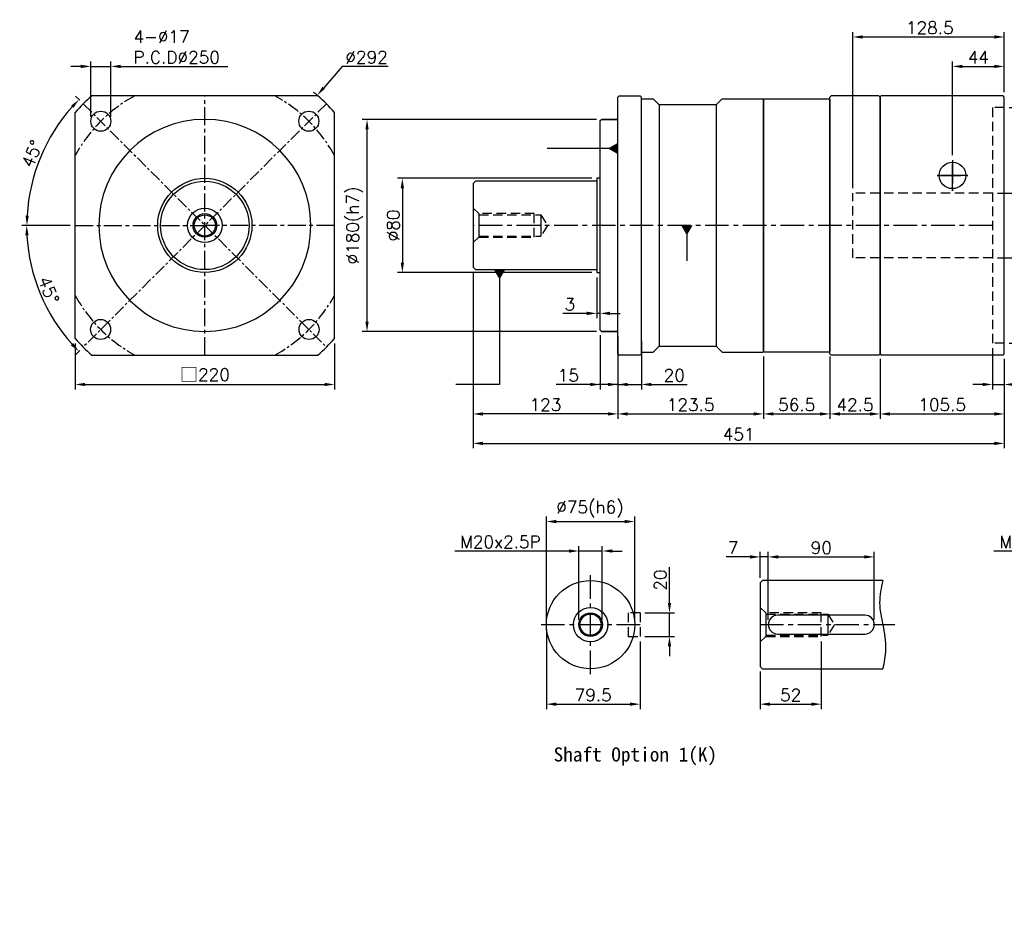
# Model space of a CAD drawing. Header units: millimetres. Extents: x -521 to 775, y -19 to 742.
# Tile 1 of 2: x -521 to 315, y -19 to 742. Entities that reach past the tile are written whole.
import ezdxf

# ---------------------------------------------------------------- set-up
doc = ezdxf.new("R2010")
doc.units = ezdxf.units.MM
doc.header["$LTSCALE"] = 4
for name, pattern in [('CENTER', [2, 1.25, -0.25, 0.25, -0.25]), ('CENTERX2', [20.32, 12.7, -2.54, 2.54, -2.54]), ('DASHED', [0.75, 0.5, -0.25])]:
    doc.linetypes.add(name, pattern=pattern)
for name, color, linetype in [('DIM', 6, 'Continuous'), ('MF150X1-011', 7, 'Continuous'), ('MF220X1-211', 7, 'Continuous'), ('MF220X1-511', 7, 'Continuous'), ('圖框', 7, 'Continuous')]:
    doc.layers.add(name, color=color, linetype=linetype)
doc.styles.get("Standard").update_dxf_attribs({"font": 'romans.shx'})
doc.dimstyles.new('R', dxfattribs={"dimscale": 4.2, "dimtxt": 2.5, "dimasz": 2, "dimexe": 1, "dimexo": 1, "dimgap": 0.6, "dimtad": 1, "dimtoh": 1, "dimdec": 4, "dimdsep": 46, "dimtxsty": 'Standard', "dimcen": 0.5, "dimdle": 1, "dimclrt": 7, "dimadec": 4, "dimazin": 2, "dimtfac": 1, "dimtdec": 4, "dimtofl": 0, "dimtmove": 0, "dimatfit": 3, "dimfxl": 0, "dimtolj": 1, "dimarcsym": 0})
doc.dimstyles.get("Standard").update_dxf_attribs({"dimscale": 4.2, "dimtxt": 2.5, "dimasz": 2, "dimexe": 1, "dimexo": 1, "dimgap": 0.6, "dimtad": 1, "dimdec": 4, "dimdsep": 46, "dimtxsty": 'Standard', "dimcen": 0.5, "dimdle": 1, "dimclrt": 7, "dimadec": 4, "dimazin": 2, "dimtfac": 1, "dimtdec": 4, "dimtofl": 0, "dimtmove": 0, "dimatfit": 3, "dimfxl": 0, "dimtolj": 1, "dimarcsym": 0})

# ---------------------------------------------------------------- blocks, each defined once
blk = doc.blocks.new('*D26')
at = {"color": 0, "lineweight": -2, "ltscale": 4}
for p, q in [((-35.37, 607.32), (-200.37, 607.32)), ((-196.17, 598.92), (-196.17, 535.72)), ((-35.37, 527.32), (-200.37, 527.32))]:
    blk.add_line(p, q, dxfattribs=at)
at = {"color": 0, "ltscale": 4}
for points in [[(-197.57, 598.92), (-194.77, 598.92), (-196.17, 607.32)], [(-197.57, 535.72), (-194.77, 535.72), (-196.17, 527.32)]]:
    blk.add_solid(points, dxfattribs=at)
at = {"layer": 'Defpoints', "color": 0, "ltscale": 4}
for p in [(-31.17, 607.32), (-196.17, 527.32), (-31.17, 527.32)]:
    blk.add_point(p, dxfattribs=at)
at = {"color": 7, "ltscale": 4, "insert": (-203.94, 567.32), "char_height": 10.5, "attachment_point": 5, "rotation": 90}
blk.add_mtext('\\A1;%%C80', dxfattribs=at)
blk = doc.blocks.new('*D27')
at = {"color": 0, "lineweight": -2, "ltscale": 4}
for p, q in [((-31.37, 657.32), (-230.37, 657.32)), ((-226.17, 485.72), (-226.17, 648.92)), ((-31.37, 477.32), (-230.37, 477.32))]:
    blk.add_line(p, q, dxfattribs=at)
at = {"color": 0, "ltscale": 4}
for points in [[(-227.57, 648.92), (-224.77, 648.92), (-226.17, 657.32)], [(-227.57, 485.72), (-224.77, 485.72), (-226.17, 477.32)]]:
    blk.add_solid(points, dxfattribs=at)
at = {"layer": 'Defpoints', "color": 0, "ltscale": 4}
for p in [(-226.17, 657.32), (-27.17, 657.32), (-27.17, 477.32)]:
    blk.add_point(p, dxfattribs=at)
at = {"color": 7, "ltscale": 4, "insert": (-236.69, 567.32), "char_height": 10.5, "attachment_point": 5, "rotation": 90}
blk.add_mtext('\\A1;%%C180(h7)', dxfattribs=at)
blk = doc.blocks.new('*D28')
at = {"color": 0, "lineweight": -2, "ltscale": 2}
for p, q in [((-31.17, 523.12), (-31.17, 488.49)), ((-28.17, 482.52), (-28.17, 496.89)), ((-39.57, 492.69), (-60.01, 492.69)), ((-28.17, 492.69), (-31.17, 492.69)), ((-19.77, 492.69), (-11.37, 492.69))]:
    blk.add_line(p, q, dxfattribs=at)
at = {"color": 0, "ltscale": 2}
for points in [[(-39.57, 494.09), (-39.57, 491.29), (-31.17, 492.69)], [(-19.77, 494.09), (-19.77, 491.29), (-28.17, 492.69)]]:
    blk.add_solid(points, dxfattribs=at)
at = {"layer": 'Defpoints', "color": 0, "ltscale": 2}
for p in [(-31.17, 527.32), (-28.17, 492.69), (-28.17, 478.32)]:
    blk.add_point(p, dxfattribs=at)
at = {"color": 7, "ltscale": 2, "insert": (-53.99, 500.46), "char_height": 10.5, "attachment_point": 5}
blk.add_mtext('\\A1;3', dxfattribs=at)
blk = doc.blocks.new('*D29')
at = {"color": 0, "lineweight": -2, "ltscale": 4}
for p, q in [((-136.17, 527.62), (-136.17, 403.12)), ((-13.17, 454.12), (-13.17, 403.12)), ((-21.57, 407.32), (-127.77, 407.32))]:
    blk.add_line(p, q, dxfattribs=at)
at = {"color": 0, "ltscale": 4}
for points in [[(-127.77, 408.72), (-127.77, 405.92), (-136.17, 407.32)], [(-21.57, 408.72), (-21.57, 405.92), (-13.17, 407.32)]]:
    blk.add_solid(points, dxfattribs=at)
at = {"layer": 'Defpoints', "color": 0, "ltscale": 4}
for p in [(-136.17, 531.82), (-13.17, 458.32), (-136.17, 407.32)]:
    blk.add_point(p, dxfattribs=at)
at = {"color": 7, "ltscale": 4, "insert": (-74.67, 415.09), "char_height": 10.5, "attachment_point": 5}
blk.add_mtext('\\A1;123', dxfattribs=at)
blk = doc.blocks.new('*D30')
at = {"color": 0, "lineweight": -2, "ltscale": 4}
for p, q in [((209.33, 454.12), (209.33, 403.12)), ((314.83, 454.12), (314.83, 403.12)), ((217.73, 407.32), (306.43, 407.32))]:
    blk.add_line(p, q, dxfattribs=at)
at = {"color": 0, "ltscale": 4}
for points in [[(217.73, 408.72), (217.73, 405.92), (209.33, 407.32)], [(306.43, 408.72), (306.43, 405.92), (314.83, 407.32)]]:
    blk.add_solid(points, dxfattribs=at)
at = {"layer": 'Defpoints', "color": 0, "ltscale": 4}
for p in [(209.33, 458.32), (314.83, 458.32), (314.83, 407.32)]:
    blk.add_point(p, dxfattribs=at)
at = {"color": 7, "ltscale": 4, "insert": (262.08, 415.09), "char_height": 10.5, "attachment_point": 5}
blk.add_mtext('\\A1;105.5', dxfattribs=at)
blk = doc.blocks.new('*D31')
at = {"color": 0, "lineweight": -2, "ltscale": 2}
for p, q in [((304.83, 463.12), (304.83, 428.12)), ((314.83, 454.12), (314.83, 428.12)), ((296.43, 432.32), (288.03, 432.32)), ((304.83, 432.32), (314.83, 432.32)), ((323.23, 432.32), (352.17, 432.32))]:
    blk.add_line(p, q, dxfattribs=at)
at = {"color": 0, "ltscale": 2}
for points in [[(296.43, 433.72), (296.43, 430.92), (304.83, 432.32)], [(323.23, 433.72), (323.23, 430.92), (314.83, 432.32)]]:
    blk.add_solid(points, dxfattribs=at)
at = {"layer": 'Defpoints', "color": 0, "ltscale": 2}
for p in [(304.83, 467.32), (314.83, 458.32), (314.83, 432.32)]:
    blk.add_point(p, dxfattribs=at)
at = {"color": 7, "ltscale": 2, "insert": (341.9, 440.09), "char_height": 10.5, "attachment_point": 5}
blk.add_mtext('\\A1;10', dxfattribs=at)
blk = doc.blocks.new('*D32')
at = {"color": 0, "lineweight": -2, "ltscale": 2}
for p, q in [((374.83, 594.82), (374.83, 707.26)), ((309.03, 594.82), (379.03, 594.82)), ((374.83, 548.22), (374.83, 586.42)), ((309.03, 539.82), (379.03, 539.82))]:
    blk.add_line(p, q, dxfattribs=at)
at = {"color": 0, "ltscale": 2}
for points in [[(373.43, 586.42), (376.23, 586.42), (374.83, 594.82)], [(373.43, 548.22), (376.23, 548.22), (374.83, 539.82)]]:
    blk.add_solid(points, dxfattribs=at)
at = {"layer": 'Defpoints', "color": 0, "ltscale": 2}
for p in [(304.83, 594.82), (304.83, 539.82), (374.83, 539.82)]:
    blk.add_point(p, dxfattribs=at)
at = {"color": 7, "ltscale": 2, "insert": (338.81, 605.74), "char_height": 10.5, "attachment_point": 1, "rotation": 90}
blk.add_mtext('\\A1;%%C35min.\\P%%C55max.(H6)', dxfattribs=at)
blk = doc.blocks.new('*D33')
at = {"color": 0, "lineweight": -2, "ltscale": 2}
for p, q in [((319.03, 667.32), (409.03, 667.32)), ((404.83, 658.92), (404.83, 475.72)), ((319.03, 467.32), (409.03, 467.32))]:
    blk.add_line(p, q, dxfattribs=at)
at = {"color": 0, "ltscale": 2}
for points in [[(403.43, 658.92), (406.23, 658.92), (404.83, 667.32)], [(403.43, 475.72), (406.23, 475.72), (404.83, 467.32)]]:
    blk.add_solid(points, dxfattribs=at)
at = {"layer": 'Defpoints', "color": 0, "ltscale": 2}
for p in [(314.83, 667.32), (314.83, 467.32), (404.83, 467.32)]:
    blk.add_point(p, dxfattribs=at)
at = {"color": 7, "ltscale": 2, "insert": (394.31, 567.32), "char_height": 10.5, "attachment_point": 5, "rotation": 90}
blk.add_mtext('\\A1;%%C200(H7)', dxfattribs=at)
blk = doc.blocks.new('*D34')
at = {"color": 0, "lineweight": -2, "ltscale": 2}
for p, q in [((270.83, 627.02), (270.83, 706.52)), ((279.23, 702.32), (306.43, 702.32)), ((314.83, 680.52), (314.83, 706.52))]:
    blk.add_line(p, q, dxfattribs=at)
at = {"color": 0, "ltscale": 2}
for points in [[(279.23, 703.72), (279.23, 700.92), (270.83, 702.32)], [(306.43, 703.72), (306.43, 700.92), (314.83, 702.32)]]:
    blk.add_solid(points, dxfattribs=at)
at = {"layer": 'Defpoints', "color": 0, "ltscale": 2}
for p in [(314.83, 702.32), (314.83, 676.32), (270.83, 622.82)]:
    blk.add_point(p, dxfattribs=at)
at = {"color": 7, "ltscale": 2, "insert": (292.83, 710.09), "char_height": 10.5, "attachment_point": 5}
blk.add_mtext('\\A1;44', dxfattribs=at)
blk = doc.blocks.new('*D35')
at = {"color": 0, "lineweight": -2, "ltscale": 2}
for p, q in [((186.33, 599.02), (186.33, 731.52)), ((194.73, 727.32), (306.43, 727.32)), ((314.83, 680.52), (314.83, 731.52))]:
    blk.add_line(p, q, dxfattribs=at)
at = {"color": 0, "ltscale": 2}
for points in [[(194.73, 728.72), (194.73, 725.92), (186.33, 727.32)], [(306.43, 728.72), (306.43, 725.92), (314.83, 727.32)]]:
    blk.add_solid(points, dxfattribs=at)
at = {"layer": 'Defpoints', "color": 0, "ltscale": 2}
for p in [(314.83, 727.32), (314.83, 676.32), (186.33, 594.82)]:
    blk.add_point(p, dxfattribs=at)
at = {"color": 7, "ltscale": 2, "insert": (251.58, 735.09), "char_height": 10.5, "attachment_point": 5}
blk.add_mtext('\\A1;128.5', dxfattribs=at)
blk = doc.blocks.new('*D15')
at = {"color": 0, "lineweight": -2, "ltscale": 2}
for p, q in [((-473.86, 467.12), (-473.86, 428.12)), ((-253.86, 467.12), (-253.86, 428.12)), ((-465.46, 432.32), (-262.26, 432.32))]:
    blk.add_line(p, q, dxfattribs=at)
at = {"color": 0, "ltscale": 2}
for points in [[(-465.46, 433.72), (-465.46, 430.92), (-473.86, 432.32)], [(-262.26, 433.72), (-262.26, 430.92), (-253.86, 432.32)]]:
    blk.add_solid(points, dxfattribs=at)
at = {"layer": 'Defpoints', "color": 0, "ltscale": 2}
for p in [(-473.86, 471.32), (-253.86, 471.32), (-253.86, 432.32)]:
    blk.add_point(p, dxfattribs=at)
at = {"color": 7, "ltscale": 2, "insert": (-363.86, 440.53), "char_height": 10.5, "attachment_point": 5}
blk.add_mtext('\\A1;{\\fPMingLiU|b0|i0|c136|p18;\\H1.083x;\\C0;□}220', dxfattribs=at)
blk = doc.blocks.new('*D16')
at = {"color": 0, "lineweight": -2, "ltscale": 2}
for p, q in [((-247.32, 702.32), (-262.96, 684.2)), ((-208.3, 702.32), (-247.32, 702.32)), ((-363.86, 565.22), (-363.86, 569.42)), ((-365.96, 567.32), (-361.76, 567.32))]:
    blk.add_line(p, q, dxfattribs=at)
blk.add_arc((-363.86, 567.32), 146, 48.88791, 50.846, dxfattribs=at)
at = {"color": 0, "ltscale": 2}
blk.add_solid([(-264.02, 685.11), (-261.9, 683.28), (-268.45, 677.84)], dxfattribs=at)
at = {"layer": 'Defpoints', "color": 0, "ltscale": 2}
for p in [(-268.45, 677.84), (-459.26, 456.8)]:
    blk.add_point(p, dxfattribs=at)
at = {"color": 7, "ltscale": 2, "insert": (-226.55, 710.09), "char_height": 10.5, "attachment_point": 5}
blk.add_mtext('\\A1;∅292', dxfattribs=at)
blk = doc.blocks.new('*D17')
at = {"color": 0, "lineweight": -2, "ltscale": 2}
for p, q in [((-478.06, 567.32), (-519.3, 567.32)), ((-470.06, 461.11), (-473.77, 457.41))]:
    blk.add_line(p, q, dxfattribs=at)
blk.add_arc((-363.86, 567.32), 151.25, 183.18256, 221.81744, dxfattribs=at)
at = {"color": 0, "ltscale": 2}
for points in [[(-516.27, 558.89), (-513.47, 558.96), (-515.1, 567.32)], [(-475.56, 467.44), (-477.59, 465.52), (-470.8, 460.38)]]:
    blk.add_solid(points, dxfattribs=at)
at = {"layer": 'Defpoints', "color": 0, "ltscale": 2}
for p in [(-260.62, 670.56), (-473.86, 567.32), (-253.86, 567.32), (-509.95, 528.18), (-467.09, 464.08)]:
    blk.add_point(p, dxfattribs=at)
at = {"color": 7, "ltscale": 2, "insert": (-496.41, 512.42), "char_height": 10.5, "attachment_point": 5, "rotation": 292.5}
blk.add_mtext('\\A1;45°', dxfattribs=at)
blk = doc.blocks.new('*D18')
at = {"color": 0, "lineweight": -2, "ltscale": 2}
for p, q in [((-470.06, 673.53), (-473.64, 677.11)), ((-478.06, 567.32), (-519.12, 567.32))]:
    blk.add_line(p, q, dxfattribs=at)
blk.add_arc((-363.86, 567.32), 151.06, 138.18643, 176.81357, dxfattribs=at)
at = {"color": 0, "ltscale": 2}
for points in [[(-477.46, 669), (-475.43, 667.07), (-470.67, 674.14)], [(-513.28, 575.68), (-516.08, 575.76), (-514.92, 567.32)]]:
    blk.add_solid(points, dxfattribs=at)
at = {"layer": 'Defpoints', "color": 0, "ltscale": 2}
for p in [(-467.09, 670.56), (-494.68, 642.85), (-473.86, 567.32), (-253.86, 567.32), (-260.62, 464.08)]:
    blk.add_point(p, dxfattribs=at)
at = {"color": 7, "ltscale": 2, "insert": (-510.6, 628.1), "char_height": 10.5, "attachment_point": 5, "rotation": 67.5}
blk.add_mtext('\\A1;45°', dxfattribs=at)
blk = doc.blocks.new('*D19')
at = {"color": 0, "lineweight": -2, "ltscale": 2}
for p, q in [((-469.14, 702.32), (-477.54, 702.32)), ((-460.74, 659.91), (-460.74, 706.52)), ((-460.74, 702.32), (-443.74, 702.32)), ((-443.74, 659.91), (-443.74, 706.52)), ((-435.34, 702.32), (-344.4, 702.32))]:
    blk.add_line(p, q, dxfattribs=at)
at = {"color": 0, "ltscale": 2}
for points in [[(-469.14, 703.72), (-469.14, 700.92), (-460.74, 702.32)], [(-435.34, 703.72), (-435.34, 700.92), (-443.74, 702.32)]]:
    blk.add_solid(points, dxfattribs=at)
at = {"layer": 'Defpoints', "color": 0, "ltscale": 2}
for p in [(-443.74, 702.32), (-460.74, 655.71), (-443.74, 655.71)]:
    blk.add_point(p, dxfattribs=at)
at = {"color": 7, "ltscale": 2, "insert": (-424.42, 732.84), "char_height": 10.5, "attachment_point": 1}
blk.add_mtext('\\A1;4-%%C17\\PP.C.D%%C250', dxfattribs=at)
blk = doc.blocks.new('*D39')
at = {"color": 0, "lineweight": -2, "ltscale": 2}
for p, q in [((-73.91, 232.64), (-73.91, 320.14)), ((1.09, 232.64), (1.09, 320.14)), ((-65.51, 315.94), (-7.31, 315.94))]:
    blk.add_line(p, q, dxfattribs=at)
at = {"color": 0, "ltscale": 2}
for points in [[(-65.51, 317.34), (-65.51, 314.54), (-73.91, 315.94)], [(-7.31, 317.34), (-7.31, 314.54), (1.09, 315.94)]]:
    blk.add_solid(points, dxfattribs=at)
at = {"layer": 'Defpoints', "color": 0, "ltscale": 2}
for p in [(1.09, 315.94), (-73.91, 228.44), (1.09, 228.44)]:
    blk.add_point(p, dxfattribs=at)
at = {"color": 7, "ltscale": 2, "insert": (-36.9, 326.46), "char_height": 10.5, "attachment_point": 5}
blk.add_mtext('\\A1;%%C75(h6)', dxfattribs=at)
blk = doc.blocks.new('*D40')
at = {"color": 0, "lineweight": -2, "ltscale": 2}
for p, q in [((-46.41, 232.64), (-46.41, 295.14)), ((-26.41, 232.64), (-26.41, 295.14)), ((-54.81, 290.94), (-151.71, 290.94)), ((-26.41, 290.94), (-46.41, 290.94)), ((-18.01, 290.94), (-9.61, 290.94))]:
    blk.add_line(p, q, dxfattribs=at)
at = {"color": 0, "ltscale": 2}
for points in [[(-54.81, 292.34), (-54.81, 289.54), (-46.41, 290.94)], [(-18.01, 292.34), (-18.01, 289.54), (-26.41, 290.94)]]:
    blk.add_solid(points, dxfattribs=at)
at = {"layer": 'Defpoints', "color": 0, "ltscale": 2}
for p in [(-26.41, 290.94), (-46.41, 228.44), (-26.41, 228.44)]:
    blk.add_point(p, dxfattribs=at)
at = {"color": 7, "ltscale": 2, "insert": (-112.94, 298.71), "char_height": 10.5, "attachment_point": 5}
blk.add_mtext('\\A1;M20x2.5P', dxfattribs=at)
blk = doc.blocks.new('*D41')
at = {"layer": 'Defpoints', "color": 0, "ltscale": 2}
for p in [(-73.91, 228.44), (5.59, 218.44), (5.59, 160.94)]:
    blk.add_point(p, dxfattribs=at)
at = {"layer": '圖框', "color": 0, "lineweight": -2, "ltscale": 2}
for p, q in [((-73.91, 224.24), (-73.91, 156.74)), ((5.59, 214.24), (5.59, 156.74)), ((-65.51, 160.94), (-2.81, 160.94))]:
    blk.add_line(p, q, dxfattribs=at)
at = {"layer": '圖框', "color": 0, "ltscale": 2}
for points in [[(-65.51, 162.34), (-65.51, 159.54), (-73.91, 160.94)], [(-2.81, 162.34), (-2.81, 159.54), (5.59, 160.94)]]:
    blk.add_solid(points, dxfattribs=at)
at = {"layer": '圖框', "color": 7, "ltscale": 2, "insert": (-34.16, 168.71), "char_height": 10.5, "attachment_point": 5}
blk.add_mtext('\\A1;79.5', dxfattribs=at)
blk = doc.blocks.new('*D42')
at = {"color": 0, "lineweight": -2, "ltscale": 2}
for p, q in [((30.59, 246.84), (30.59, 277.28)), ((9.79, 238.44), (34.79, 238.44)), ((30.59, 218.44), (30.59, 238.44)), ((9.79, 218.44), (34.79, 218.44)), ((30.59, 210.04), (30.59, 201.64))]:
    blk.add_line(p, q, dxfattribs=at)
at = {"color": 0, "ltscale": 2}
for points in [[(29.19, 246.84), (31.99, 246.84), (30.59, 238.44)], [(29.19, 210.04), (31.99, 210.04), (30.59, 218.44)]]:
    blk.add_solid(points, dxfattribs=at)
at = {"layer": 'Defpoints', "color": 0, "ltscale": 2}
for p in [(5.59, 238.44), (30.59, 238.44), (5.59, 218.44)]:
    blk.add_point(p, dxfattribs=at)
at = {"color": 7, "ltscale": 2, "insert": (22.82, 266.26), "char_height": 10.5, "attachment_point": 5, "rotation": 90}
blk.add_mtext('\\A1;20', dxfattribs=at)
blk = doc.blocks.new('*D43')
at = {"layer": 'Defpoints', "color": 0, "ltscale": 2}
for p in [(-136.17, 531.82), (314.83, 458.32), (314.83, 382.32)]:
    blk.add_point(p, dxfattribs=at)
at = {"layer": '圖框', "color": 0, "lineweight": -2, "ltscale": 2}
for p, q in [((-136.17, 527.62), (-136.17, 378.12)), ((314.83, 454.12), (314.83, 378.12)), ((-127.77, 382.32), (306.43, 382.32))]:
    blk.add_line(p, q, dxfattribs=at)
at = {"layer": '圖框', "color": 0, "ltscale": 2}
for points in [[(-127.77, 383.72), (-127.77, 380.92), (-136.17, 382.32)], [(306.43, 383.72), (306.43, 380.92), (314.83, 382.32)]]:
    blk.add_solid(points, dxfattribs=at)
at = {"layer": '圖框', "color": 7, "ltscale": 2, "insert": (89.33, 390.09), "char_height": 10.5, "attachment_point": 5}
blk.add_mtext('\\A1;451', dxfattribs=at)
blk = doc.blocks.new('*D44')
at = {"color": 0, "lineweight": -2, "ltscale": 2}
for p, q in [((99.07, 285.94), (78.63, 285.94)), ((107.47, 268.14), (107.47, 290.14)), ((114.47, 285.94), (107.47, 285.94)), ((114.47, 232.64), (114.47, 290.14)), ((122.87, 285.94), (131.27, 285.94))]:
    blk.add_line(p, q, dxfattribs=at)
at = {"color": 0, "ltscale": 2}
for points in [[(99.07, 287.34), (99.07, 284.54), (107.47, 285.94)], [(122.87, 287.34), (122.87, 284.54), (114.47, 285.94)]]:
    blk.add_solid(points, dxfattribs=at)
at = {"layer": 'Defpoints', "color": 0, "ltscale": 2}
for p in [(114.47, 285.94), (107.47, 263.94), (114.47, 228.44)]:
    blk.add_point(p, dxfattribs=at)
at = {"color": 7, "ltscale": 2, "insert": (84.65, 293.71), "char_height": 10.5, "attachment_point": 5}
blk.add_mtext('\\A1;7', dxfattribs=at)
blk = doc.blocks.new('*D45')
at = {"layer": 'Defpoints', "color": 0, "ltscale": 2}
for p in [(204.47, 285.94), (114.47, 228.44), (204.47, 228.44)]:
    blk.add_point(p, dxfattribs=at)
at = {"layer": '圖框', "color": 0, "lineweight": -2, "ltscale": 2}
for p, q in [((114.47, 232.64), (114.47, 290.14)), ((122.87, 285.94), (196.07, 285.94)), ((204.47, 232.64), (204.47, 290.14))]:
    blk.add_line(p, q, dxfattribs=at)
at = {"layer": '圖框', "color": 0, "ltscale": 2}
for points in [[(122.87, 287.34), (122.87, 284.54), (114.47, 285.94)], [(196.07, 287.34), (196.07, 284.54), (204.47, 285.94)]]:
    blk.add_solid(points, dxfattribs=at)
at = {"layer": '圖框', "color": 7, "ltscale": 2, "insert": (159.47, 293.71), "char_height": 10.5, "attachment_point": 5}
blk.add_mtext('\\A1;90', dxfattribs=at)
blk = doc.blocks.new('*D46')
at = {"layer": 'Defpoints', "color": 0, "ltscale": 2}
for p in [(159.47, 218.44), (107.47, 192.94), (159.47, 160.94)]:
    blk.add_point(p, dxfattribs=at)
at = {"layer": '圖框', "color": 0, "lineweight": -2, "ltscale": 2}
for p, q in [((159.47, 214.24), (159.47, 156.74)), ((107.47, 188.74), (107.47, 156.74)), ((115.87, 160.94), (151.07, 160.94))]:
    blk.add_line(p, q, dxfattribs=at)
at = {"layer": '圖框', "color": 0, "ltscale": 2}
for points in [[(115.87, 162.34), (115.87, 159.54), (107.47, 160.94)], [(151.07, 162.34), (151.07, 159.54), (159.47, 160.94)]]:
    blk.add_solid(points, dxfattribs=at)
at = {"layer": '圖框', "color": 7, "ltscale": 2, "insert": (133.47, 168.71), "char_height": 10.5, "attachment_point": 5}
blk.add_mtext('\\A1;52', dxfattribs=at)
blk = doc.blocks.new('*D48')
at = {"color": 0, "lineweight": -2, "ltscale": 2}
for p, q in [((411.86, 232.64), (411.86, 295.14)), ((431.86, 232.64), (431.86, 295.14)), ((403.46, 290.94), (306.05, 290.94)), ((431.86, 290.94), (411.86, 290.94)), ((440.26, 290.94), (448.66, 290.94))]:
    blk.add_line(p, q, dxfattribs=at)
at = {"color": 0, "ltscale": 2}
for points in [[(403.46, 292.34), (403.46, 289.54), (411.86, 290.94)], [(440.26, 292.34), (440.26, 289.54), (431.86, 290.94)]]:
    blk.add_solid(points, dxfattribs=at)
at = {"layer": 'Defpoints', "color": 0, "ltscale": 2}
for p in [(431.86, 290.94), (411.86, 228.44), (431.86, 228.44)]:
    blk.add_point(p, dxfattribs=at)
at = {"color": 7, "ltscale": 2, "insert": (344.82, 298.71), "char_height": 10.5, "attachment_point": 5}
blk.add_mtext('\\A1;M20x2.5P', dxfattribs=at)
blk = doc.blocks.new('*D20')
at = {"color": 0, "lineweight": -2, "ltscale": 2}
for p, q in [((-28.17, 474.12), (-28.17, 428.12)), ((-13.17, 473.12), (-13.17, 428.12)), ((-36.57, 432.32), (-65.51, 432.32)), ((-13.17, 432.32), (-28.17, 432.32)), ((-4.77, 432.32), (3.63, 432.32))]:
    blk.add_line(p, q, dxfattribs=at)
at = {"color": 0, "ltscale": 2}
for points in [[(-36.57, 433.72), (-36.57, 430.92), (-28.17, 432.32)], [(-4.77, 433.72), (-4.77, 430.92), (-13.17, 432.32)]]:
    blk.add_solid(points, dxfattribs=at)
at = {"layer": 'Defpoints', "color": 0, "ltscale": 2}
for p in [(-28.17, 478.32), (-13.17, 477.32), (-28.17, 432.32)]:
    blk.add_point(p, dxfattribs=at)
at = {"color": 7, "ltscale": 2, "insert": (-55.24, 440.09), "char_height": 10.5, "attachment_point": 5}
blk.add_mtext('\\A1;15', dxfattribs=at)
blk = doc.blocks.new('*D21')
at = {"color": 0, "lineweight": -2, "ltscale": 2}
for p, q in [((-13.17, 468.92), (-13.17, 428.12)), ((6.83, 468.92), (6.83, 428.12)), ((-21.57, 432.32), (-29.97, 432.32)), ((-13.17, 432.32), (6.83, 432.32)), ((15.23, 432.32), (45.67, 432.32))]:
    blk.add_line(p, q, dxfattribs=at)
at = {"color": 0, "ltscale": 2}
for points in [[(-21.57, 433.72), (-21.57, 430.92), (-13.17, 432.32)], [(15.23, 433.72), (15.23, 430.92), (6.83, 432.32)]]:
    blk.add_solid(points, dxfattribs=at)
at = {"layer": 'Defpoints', "color": 0, "ltscale": 2}
for p in [(-13.17, 473.12), (6.83, 473.12), (6.83, 432.32)]:
    blk.add_point(p, dxfattribs=at)
at = {"color": 7, "ltscale": 2, "insert": (34.65, 440.09), "char_height": 10.5, "attachment_point": 5}
blk.add_mtext('\\A1;20', dxfattribs=at)
blk = doc.blocks.new('*D22')
at = {"layer": 'Defpoints', "color": 0}
for p in [(166.83, 460.32), (209.33, 458.32), (209.33, 407.32)]:
    blk.add_point(p, dxfattribs=at)
at = {"layer": 'DIM', "color": 0, "lineweight": -2}
for p, q in [((166.83, 456.12), (166.83, 403.12)), ((209.33, 454.12), (209.33, 403.12)), ((175.23, 407.32), (200.93, 407.32))]:
    blk.add_line(p, q, dxfattribs=at)
at = {"layer": 'DIM', "color": 0}
for points in [[(175.23, 408.72), (175.23, 405.92), (166.83, 407.32)], [(200.93, 408.72), (200.93, 405.92), (209.33, 407.32)]]:
    blk.add_solid(points, dxfattribs=at)
at = {"layer": 'DIM', "color": 7, "insert": (188.08, 415.09), "char_height": 10.5, "attachment_point": 5}
blk.add_mtext('\\A1;42.5', dxfattribs=at)
blk = doc.blocks.new('*D23')
at = {"layer": 'Defpoints', "color": 0}
for p in [(110.33, 410.35), (-13.17, 407.32), (110.33, 407.32)]:
    blk.add_point(p, dxfattribs=at)
at = {"layer": 'DIM', "color": 0, "lineweight": -2}
for p, q in [((-4.77, 407.32), (101.93, 407.32)), ((110.33, 406.15), (110.33, 403.12))]:
    blk.add_line(p, q, dxfattribs=at)
at = {"layer": 'DIM', "color": 0}
for points in [[(-4.77, 408.72), (-4.77, 405.92), (-13.17, 407.32)], [(101.93, 408.72), (101.93, 405.92), (110.33, 407.32)]]:
    blk.add_solid(points, dxfattribs=at)
at = {"layer": 'DIM', "color": 7, "insert": (48.58, 415.09), "char_height": 10.5, "attachment_point": 5}
blk.add_mtext('\\A1;123.5', dxfattribs=at)
blk = doc.blocks.new('*D25')
at = {"layer": 'Defpoints', "color": 0}
for p in [(110.33, 460.32), (166.83, 460.32), (166.83, 407.32)]:
    blk.add_point(p, dxfattribs=at)
at = {"layer": 'DIM', "color": 0, "lineweight": -2}
for p, q in [((110.33, 456.12), (110.33, 403.12)), ((166.83, 456.12), (166.83, 403.12)), ((118.73, 407.32), (158.43, 407.32))]:
    blk.add_line(p, q, dxfattribs=at)
at = {"layer": 'DIM', "color": 0}
for points in [[(118.73, 408.72), (118.73, 405.92), (110.33, 407.32)], [(158.43, 408.72), (158.43, 405.92), (166.83, 407.32)]]:
    blk.add_solid(points, dxfattribs=at)
at = {"layer": 'DIM', "color": 7, "insert": (138.58, 415.09), "char_height": 10.5, "attachment_point": 5}
blk.add_mtext('\\A1;56.5', dxfattribs=at)

msp = doc.modelspace()

# ---------------------------------------------------------------- linework, layer by layer
at = {"color": 0}
for p, q in [((-267.85637, 677.32217), (-459.85637, 677.32217)), ((-13.1668, 676.32217), (-12.1668, 677.32217)), ((-12.1668, 677.32217), (5.8332, 677.32217)), ((5.8332, 677.32217), (6.8332, 676.32217)), ((-13.1668, 458.32217), (-13.1668, 676.32217)), ((6.8332, 458.32217), (6.8332, 676.32217)), ((6.8332, 674.82217), (16.8332, 674.82217)), ((21.8332, 669.82217), (16.8332, 674.82217)), ((70.3332, 669.82217), (21.8332, 669.82217)), ((75.3332, 674.82217), (70.3332, 669.82217)), ((75.3332, 674.82217), (109.8332, 674.82217)), ((109.8332, 674.82217), (110.3332, 674.32217)), ((109.8332, 674.82217), (110.3332, 674.32217)), ((110.3332, 674.32217), (110.3332, 460.32217)), ((110.3332, 674.32217), (110.3332, 460.32217)), ((-473.85637, 471.32217), (-473.85637, 663.32217)), ((-253.85637, 471.32217), (-253.85637, 663.32217)), ((-28.1668, 656.32217), (-27.1668, 657.32217)), ((-28.1668, 478.32217), (-28.1668, 656.32217)), ((-27.1668, 657.32217), (-13.1668, 657.32217)), ((-28.1668, 478.32217), (-27.1668, 477.32217)), ((-27.1668, 477.32217), (-13.1668, 477.32217)), ((6.8332, 459.82217), (16.8332, 459.82217)), ((16.8332, 459.82217), (21.8332, 464.82217)), ((21.8332, 464.82217), (70.3332, 464.82217)), ((70.3332, 464.82217), (75.3332, 459.82217)), ((75.3332, 459.82217), (109.8332, 459.82217)), ((109.8332, 459.82217), (110.3332, 460.32217)), ((109.8332, 459.82217), (110.3332, 460.32217)), ((-459.85637, 457.32217), (-267.85637, 457.32217)), ((5.8332, 457.32217), (-12.1668, 457.32217))]:
    msp.add_line(p, q, dxfattribs=at)
at = {"color": 0, "ltscale": 4}
for p, q in [((314.8332, 676.32217), (313.8332, 677.32217)), ((314.8332, 458.32217), (314.8332, 676.32217)), ((-28.1668, 656.32217), (-27.1668, 657.32217)), ((-28.1668, 478.32217), (-28.1668, 656.32217)), ((-13.1668, 657.32217), (-27.1668, 657.32217)), ((-134.1668, 604.82217), (-136.1668, 602.82217)), ((-136.1668, 602.82217), (-136.1668, 531.82217)), ((-31.1668, 604.82217), (-134.1668, 604.82217)), ((-28.1668, 607.32217), (-31.1668, 607.32217)), ((-31.1668, 607.32217), (-31.1668, 527.32217)), ((-131.1668, 577.32217), (-131.1668, 557.32217)), ((-78.51965, 576.32217), (-78.51965, 558.32217)), ((-134.1668, 529.82217), (-136.1668, 531.82217)), ((-134.1668, 529.82217), (-31.1668, 529.82217)), ((-31.1668, 527.32217), (-28.1668, 527.32217)), ((-28.1668, 478.32217), (-27.1668, 477.32217)), ((-13.1668, 477.32217), (-27.1668, 477.32217)), ((313.8332, 457.32217), (314.8332, 458.32217)), ((109.46948, 265.93976), (107.46948, 263.93976)), ((107.46948, 263.93976), (107.46948, 192.93976)), ((211.66948, 265.93976), (109.46948, 265.93976)), ((112.46948, 238.43976), (112.46948, 218.43976)), ((165.11663, 237.43976), (165.11663, 219.43976)), ((109.46948, 190.93976), (107.46948, 192.93976)), ((109.46948, 190.93976), (211.66948, 190.93976))]:
    msp.add_line(p, q, dxfattribs=at)
for p, q in [((110.3332, 674.32217), (110.8332, 674.82217)), ((110.3332, 460.32217), (110.3332, 674.32217)), ((110.8332, 674.82217), (166.3332, 674.82217)), ((166.3332, 674.82217), (166.8332, 674.32217)), ((166.8332, 674.32217), (166.8332, 460.32217)), ((110.3332, 460.32217), (110.8332, 459.82217)), ((166.3332, 459.82217), (110.8332, 459.82217)), ((166.3332, 459.82217), (166.8332, 460.32217))]:
    msp.add_line(p, q)
at = {"color": 0, "linetype": 'DASHED', "ltscale": 4}
for p, q in [((314.8332, 667.32217), (304.8332, 667.32217)), ((304.8332, 667.32217), (304.8332, 467.32217)), ((304.8332, 594.82217), (186.3332, 594.82217)), ((186.3332, 539.82217), (186.3332, 594.82217)), ((-131.1668, 577.32217), (-136.1668, 581.94097)), ((-84.1668, 577.32217), (-131.1668, 577.32217)), ((-84.1668, 557.32217), (-84.1668, 577.32217)), ((-131.1668, 576.32217), (-78.51965, 576.32217)), ((-78.51965, 576.32217), (-72.84141, 567.32217)), ((-72.84141, 567.32217), (-78.51965, 558.32217)), ((-131.1668, 557.32217), (-136.1668, 552.70337)), ((-131.1668, 558.32217), (-78.51965, 558.32217)), ((-131.1668, 557.32217), (-84.1668, 557.32217)), ((304.8332, 539.82217), (186.3332, 539.82217)), ((314.8332, 467.32217), (304.8332, 467.32217)), ((112.46948, 238.43976), (107.46948, 243.05856)), ((5.59354, 238.43976), (-4.40646, 238.43976)), ((-4.40646, 238.43976), (-4.40646, 218.43976)), ((5.59354, 238.43976), (5.59354, 218.43976)), ((159.46948, 238.43976), (112.46948, 238.43976)), ((112.46948, 237.43976), (165.11663, 237.43976)), ((159.46948, 218.43976), (159.46948, 238.43976)), ((165.11663, 237.43976), (170.79487, 228.43976)), ((170.79487, 228.43976), (165.11663, 219.43976)), ((-4.40646, 218.43976), (5.59354, 218.43976)), ((112.46948, 218.43976), (107.46948, 213.82096)), ((112.46948, 219.43976), (165.11663, 219.43976)), ((112.46948, 218.43976), (159.46948, 218.43976))]:
    msp.add_line(p, q, dxfattribs=at)
at = {"color": 0, "linetype": 'CENTER', "ltscale": 4}
for p, q in [((270.8332, 622.82217), (270.8332, 596.82217)), ((270.8332, 596.82217), (270.8332, 621.07217)), ((257.8332, 609.82217), (283.8332, 609.82217)), ((283.8332, 609.82217), (257.8332, 609.82217)), ((304.8332, 567.32217), (-136.1668, 567.32217)), ((-36.40646, 186.43976), (-36.40646, 270.43976)), ((-78.40646, 228.43976), (5.59354, 228.43976)), ((107.46948, 228.43976), (221.96711, 228.43976))]:
    msp.add_line(p, q, dxfattribs=at)
at = {"color": 0, "ltscale": 4}
msp.add_lwpolyline([(122.46948, 220.43976), (196.46948, 220.43976, 1), (196.46948, 236.43976), (122.46948, 236.43976, 1)], format="xyb", close=True, dxfattribs=at)
at = {"color": 0}
for centre in [(-452.15328, 655.80186), (-275.55946, 655.80186), (-452.33606, 479.02526), (-275.37668, 479.02526)]:
    msp.add_circle(centre, 8.5, dxfattribs=at)
at = {"color": 0, "ltscale": 2}
msp.add_circle((270.8332, 609.82217), 11.25, dxfattribs=at)
at = {"color": 0, "ltscale": 4}
for centre, radius in [((-363.85637, 567.32217), 40), ((-363.85637, 567.32217), 37.5), ((-363.85637, 567.32217), 14.6188), ((-363.85637, 567.32217), 10), ((-363.85637, 567.32217), 9), ((-36.40646, 228.43976), 37.5), ((-36.40646, 228.43976), 14.6188), ((-36.40646, 228.43976), 10), ((-36.40646, 228.43976), 9)]:
    msp.add_circle(centre, radius, dxfattribs=at)
at = {"color": 0}
for radius, start, end in [(146, 131.11209044, 138.88790956), (146, 41.11209044, 48.88790956), (90, 90, 270), (90, 270, 90), (146, 221.11209044, 228.88790956), (146, 311.11209044, 318.88790956)]:
    msp.add_arc((-363.85637, 567.32217), radius, start, end, dxfattribs=at)
for points in [[(-12.1668, 457.32217), (-12.50017, 457.65555), (-12.83351, 457.98888), (-13.1668, 458.32217)], [(6.8332, 458.32217), (6.49991, 457.98888), (6.16658, 457.65555), (5.8332, 457.32217)]]:
    msp.add_open_spline(points, degree=3, dxfattribs=at)
at = {"color": 0, "ltscale": 4}
msp.add_spline([(211.66948, 265.93976), (209.02329, 247.0611), (211.66948, 228.43976), (214.01962, 207.2105), (211.66948, 190.93976)], degree=3, dxfattribs=at)
at = {"layer": 'DIM', "color": 0}
for p, q in [((21.8332, 669.82217), (21.8332, 464.82217)), ((70.3332, 669.82217), (70.3332, 464.82217))]:
    msp.add_line(p, q, dxfattribs=at)
at = {"layer": 'MF150X1-011', "color": 0, "linetype": 'CENTERX2', "ltscale": 0.3}
for p, q in [((-363.85637, 457.32217), (-363.85637, 677.32217)), ((-473.85637, 567.32217), (-363.85637, 567.32217)), ((-253.85637, 567.32217), (-363.85637, 567.32217))]:
    msp.add_line(p, q, dxfattribs=at)
at = {"layer": 'MF150X1-011', "color": 0, "linetype": 'CENTERX2', "ltscale": 0.2}
for p, q in [((-467.09396, 670.55976), (-363.85637, 567.32217)), ((-260.61878, 670.55976), (-363.85637, 567.32217)), ((-363.85637, 567.32217), (-467.09396, 464.08458)), ((-363.85637, 567.32217), (-260.61878, 464.08458))]:
    msp.add_line(p, q, dxfattribs=at)
for start, end in [(118.35763658, 151.64236342), (28.35763658, 61.64236342), (208.35763658, 241.64236342), (298.35763658, 331.64236342)]:
    msp.add_arc((-363.85637, 567.32217), 125, start, end, dxfattribs=at)
at = {"layer": 'MF220X1-211', "color": 0}
for p, q in [((167.8332, 677.32217), (166.8332, 676.32217)), ((208.3332, 677.32217), (167.8332, 677.32217)), ((208.3332, 677.32217), (209.3332, 676.32217)), ((166.8332, 458.32217), (166.8332, 676.32217)), ((209.3332, 676.32217), (209.3332, 458.32217)), ((167.8332, 457.32217), (166.8332, 458.32217)), ((208.3332, 457.32217), (167.8332, 457.32217)), ((208.3332, 457.32217), (209.3332, 458.32217))]:
    msp.add_line(p, q, dxfattribs=at)
at = {"layer": 'MF220X1-511', "color": 0}
for p, q in [((209.3332, 676.32217), (210.3332, 677.32217)), ((313.8332, 677.32217), (210.3332, 677.32217)), ((314.8332, 676.32217), (313.8332, 677.32217)), ((209.3332, 458.32217), (209.3332, 676.32217)), ((314.8332, 458.32217), (314.8332, 676.32217)), ((209.3332, 458.32217), (210.3332, 457.32217)), ((313.8332, 457.32217), (210.3332, 457.32217)), ((313.8332, 457.32217), (314.8332, 458.32217))]:
    msp.add_line(p, q, dxfattribs=at)
at = {"layer": 'MF220X1-511', "color": 0, "linetype": 'CENTER'}
for p, q in [((270.8332, 598.57217), (270.8332, 621.07217)), ((282.0832, 609.82217), (259.5832, 609.82217))]:
    msp.add_line(p, q, dxfattribs=at)
at = {"layer": 'MF220X1-511', "color": 0}
msp.add_circle((270.8332, 609.82217), 11.25, dxfattribs=at)

# ---------------------------------------------------------------- texts
at = {"color": 0, "insert": (-67.77742, 124.25676), "char_height": 12, "width": 171.7570865, "attachment_point": 1}
msp.add_mtext('{\\fDFKai-SB|b1|i0|c0|p65;Shaft Option 1(K)}', dxfattribs=at)
at = {"layer": 'DIM', "color": 7, "char_height": 3.125, "width": 2}
for insert, attachment_point in [((88.33562, 149.09553), 1), ((116.37101, 133.97787), 1), ((11.83562, -4.02947), 9), ((39.87101, -19.14713), 9)]:
    msp.add_mtext('\\A1;', dxfattribs=dict(at, insert=insert, attachment_point=attachment_point))

# ---------------------------------------------------------------- dimensions: what is measured, and where the dimension line sits
at = {"color": 0, "ltscale": 2}
for base, p1, p2, override, picture, middle in [((314.8332, 727.32217), (186.3332, 594.82217), (314.8332, 676.32217), {"dimtmove": 0}, '*D35', (251.5832, 727.32217)), ((-28.1668, 492.68568), (-31.1668, 527.32217), (-28.1668, 478.32217), {"dimtofl": 1}, '*D28', (-53.9868, 492.68568)), ((314.8332, 432.32217), (304.8332, 467.32217), (314.8332, 458.32217), {"dimtofl": 1, "dimtmove": 0}, '*D31', (341.9032, 432.32217)), ((114.46948, 285.93976), (107.46948, 263.93976), (114.46948, 228.43976), {"dimtofl": 1}, '*D44', (84.64948, 285.93976))]:
    dim = msp.add_linear_dim(base=base, p1=p1, p2=p2, dimstyle='Standard', override=override, dxfattribs=at)
    dim.commit()
    dim.dimension.update_dxf_attribs({"geometry": picture, "text_midpoint": middle, "dimtype": 160})
for base, p1, p2, text, override, picture, middle in [((-443.74472, 702.32217), (-460.74472, 655.71052), (-443.74472, 655.71052), '4-%%C<>\\PP.C.D%%C250', {"dimtofl": 1}, '*D19', (-385.67472, 702.32217)), ((1.09354, 315.93976), (-73.90646, 228.43976), (1.09354, 228.43976), '%%C<>(h6)', {"dimtmove": 0}, '*D39', (-36.89506, 315.93976)), ((-26.40646, 290.93976), (-46.40646, 228.43976), (-26.40646, 228.43976), 'M<>x2.5P', {"dimtofl": 1, "dimtmove": 0}, '*D40', (-112.94104, 290.93976)), ((431.86103, 290.93976), (411.86103, 228.43976), (431.86103, 228.43976), 'M<>x2.5P', {"dimtofl": 1, "dimtmove": 0}, '*D48', (344.81973, 290.93976))]:
    dim = msp.add_linear_dim(base=base, p1=p1, p2=p2, text=text, dimstyle='Standard', override=override, dxfattribs=at)
    dim.commit()
    dim.dimension.update_dxf_attribs({"geometry": picture, "text_midpoint": middle, "dimtype": 160})
dim = msp.add_diameter_dim_2p(p1=(-459.26009, 456.80462), p2=(-268.45265, 677.83973), dimstyle='R', dxfattribs=at)
dim.commit()
dim.dimension.update_dxf_attribs({"geometry": '*D16', "text_midpoint": (-226.5483, 702.32217), "dimtype": 163})
for base, p1, p2, override, picture, middle in [((314.8332, 702.32217), (270.8332, 622.82217), (314.8332, 676.32217), {"dimtmove": 0}, '*D34', (292.8332, 710.09217)), ((-28.1668, 432.32217), (-13.1668, 477.32217), (-28.1668, 478.32217), {"dimtofl": 1}, '*D20', (-55.2368, 440.09217)), ((6.8332, 432.32217), (-13.1668, 473.12217), (6.8332, 473.12217), {"dimtofl": 1}, '*D21', (34.6532, 440.09217))]:
    dim = msp.add_linear_dim(base=base, p1=p1, p2=p2, dimstyle='Standard', override=override, dxfattribs=at)
    dim.commit()
    dim.dimension.update_dxf_attribs({"geometry": picture, "text_midpoint": middle})
for base, p1, p2, text, picture, middle in [((374.8332, 539.82217), (304.8332, 594.82217), (304.8332, 539.82217), '%%C35min.\\P%%C55max.(H6)', '*D32', (374.8332, 655.24217)), ((404.8332, 467.32217), (314.8332, 667.32217), (314.8332, 467.32217), '%%C<>(H7)', '*D33', (404.8332, 567.32217))]:
    dim = msp.add_linear_dim(base=base, p1=p1, p2=p2, angle=90, text=text, dimstyle='Standard', override={"dimtmove": 0}, dxfattribs=at)
    dim.commit()
    dim.dimension.update_dxf_attribs({"geometry": picture, "text_midpoint": middle, "dimtype": 160})
for base, line1, picture, middle in [((-494.67919, 642.85276), ((-260.61878, 464.08458), (-467.09396, 670.55976)), '*D18', (-510.59724, 628.10423)), ((-509.94808, 528.17702), ((-260.61878, 670.55976), (-467.09396, 464.08458)), '*D17', (-496.41023, 512.41657))]:
    dim = msp.add_angular_dim_2l(base=base, line1=line1, line2=((-253.85637, 567.32217), (-473.85637, 567.32217)), dimstyle='Standard', dxfattribs=at)
    dim.commit()
    dim.dimension.update_dxf_attribs({"geometry": picture, "text_midpoint": middle})
at = {"color": 0, "ltscale": 4}
for base, p1, p2, text, picture, middle in [((-226.1668, 657.32217), (-27.1668, 477.32217), (-27.1668, 657.32217), '%%C<>(h7)', '*D27', (-226.1668, 567.32217)), ((-196.1668, 527.32217), (-31.1668, 607.32217), (-31.1668, 527.32217), '%%C<>', '*D26', (-196.1668, 567.32217))]:
    dim = msp.add_linear_dim(base=base, p1=p1, p2=p2, angle=90, text=text, dimstyle='Standard', dxfattribs=at)
    dim.commit()
    dim.dimension.update_dxf_attribs({"geometry": picture, "text_midpoint": middle, "dimtype": 160})
dim = msp.add_linear_dim(base=(-136.1668, 407.31854), p1=(-13.1668, 458.32217), p2=(-136.1668, 531.82217), dimstyle='Standard', dxfattribs=at)
dim.commit()
dim.dimension.update_dxf_attribs({"geometry": '*D29', "text_midpoint": (-74.6668, 415.08854)})
at = {"color": 0, "ltscale": 2}
dim = msp.add_linear_dim(base=(-253.85637, 432.32217), p1=(-473.85637, 471.32217), p2=(-253.85637, 471.32217), text='{\\fPMingLiU|b0|i0|c136|p18;\\H1.083x;\\C0;□}<>', dimstyle='Standard', dxfattribs=at)
dim.commit()
dim.dimension.update_dxf_attribs({"geometry": '*D15', "text_midpoint": (-363.85637, 440.52792)})
at = {"color": 0, "ltscale": 4}
dim = msp.add_linear_dim(base=(314.8332, 407.32217), p1=(209.3332, 458.32217), p2=(314.8332, 458.32217), dimstyle='Standard', override={"dimtmove": 0}, dxfattribs=at)
dim.commit()
dim.dimension.update_dxf_attribs({"geometry": '*D30', "text_midpoint": (262.0832, 407.32217), "dimtype": 160})
at = {"color": 0, "ltscale": 2}
dim = msp.add_linear_dim(base=(30.59354, 238.43976), p1=(5.59354, 218.43976), p2=(5.59354, 238.43976), angle=90, dimstyle='Standard', override={"dimtofl": 1}, dxfattribs=at)
dim.commit()
dim.dimension.update_dxf_attribs({"geometry": '*D42', "text_midpoint": (22.82354, 266.25976)})
at = {"layer": 'DIM', "color": 0}
for base, p1, p2, picture, middle in [((166.8332, 407.31854), (110.3332, 460.32217), (166.8332, 460.32217), '*D25', (138.5832, 415.08854)), ((209.3332, 407.31854), (166.8332, 460.32217), (209.3332, 458.32217), '*D22', (188.0832, 415.08854)), ((110.3332, 407.31854), (-13.1668, 407.31854), (110.3332, 410.35158), '*D23', (48.5832, 415.08854))]:
    dim = msp.add_linear_dim(base=base, p1=p1, p2=p2, dimstyle='Standard', dxfattribs=at)
    dim.commit()
    dim.dimension.update_dxf_attribs({"geometry": picture, "text_midpoint": middle})
at = {"layer": '圖框', "color": 0, "ltscale": 2}
dim = msp.add_linear_dim(base=(314.8332, 382.32217), p1=(-136.1668, 531.82217), p2=(314.8332, 458.32217), dimstyle='Standard', override={"dimtmove": 0}, dxfattribs=at)
dim.commit()
dim.dimension.update_dxf_attribs({"geometry": '*D43', "text_midpoint": (89.3332, 382.32217), "dimtype": 160})
for base, p1, p2, picture, middle in [((204.46948, 285.93976), (114.46948, 228.43976), (204.46948, 228.43976), '*D45', (159.46948, 293.70976)), ((5.59354, 160.93976), (-73.90646, 228.43976), (5.59354, 218.43976), '*D41', (-34.15646, 168.70976)), ((159.46948, 160.93976), (107.46948, 192.93976), (159.46948, 218.43976), '*D46', (133.46948, 168.70976))]:
    dim = msp.add_linear_dim(base=base, p1=p1, p2=p2, dimstyle='Standard', dxfattribs=at)
    dim.commit()
    dim.dimension.update_dxf_attribs({"geometry": picture, "text_midpoint": middle})

# ---------------------------------------------------------------- leaders
at = {"layer": 'DIM', "color": 0}
for points, override in [([(-13.1668, 632.64285), (-73.1668, 632.64285)], {"dimgap": 0.6, "dimtad": 0, "dimldrblk": 'DatumFilled'}), ([(45.34114, 567.32217), (45.34114, 537.32217)], {"dimgap": 0.6, "dimtad": 0, "dimldrblk": 'DatumFilled'}), ([(-113.6668, 529.82217), (-113.6668, 432.31978), (-150.8067, 432.32373)], {"dimldrblk": 'DatumFilled'})]:
    msp.add_leader(points, dimstyle='Standard', override=override, dxfattribs=at)

doc.saveas('drawing.dxf')
